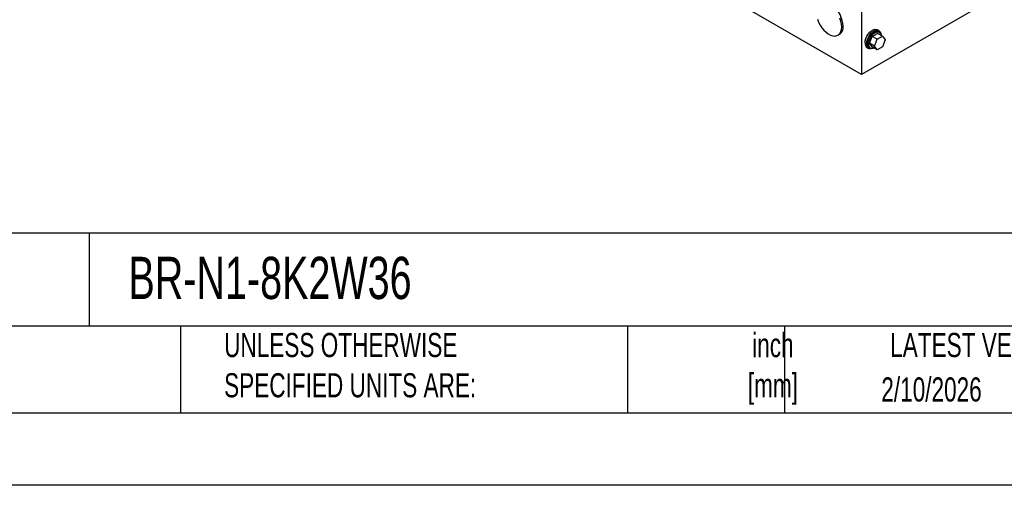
# Model space of a CAD drawing. Header units: inches. Extents: x 0 to 77, y 0 to 59.5.
# Tile 3 of 10: x 41.2 to 65.1, y 0 to 11.3. Entities that reach past the tile are written whole.
import ezdxf

# ---------------------------------------------------------------- set-up
doc = ezdxf.new("R2010")
doc.units = ezdxf.units.IN
doc.header["$LTSCALE"] = 7
doc.header["$MEASUREMENT"] = 0
doc.linetypes.add('CENTERX2', pattern=[0.8, 0.5, -0.1, 0.1, -0.1])
doc.layers.add('TEXT', color=140, linetype='Continuous', lineweight=25)
doc.styles.add('SLDTEXTSTYLE0', font='TXT', dxfattribs={"width": 0.7})

msp = doc.modelspace()

# ---------------------------------------------------------------- linework, layer by layer
for p, q in [((61.608, 9.928), (41.809, 21.357)), ((72.922, 16.459), (61.608, 9.928)), ((61.608, 13.5), (61.608, 9.928)), ((62.033, 10.991), (61.998, 11.012)), ((62.044, 10.949), (62.018, 10.964)), ((61.04, 10.881), (61.075, 10.901)), ((61.807, 10.686), (61.871, 10.851)), ((61.871, 10.851), (61.998, 10.924)), ((61.989, 10.782), (61.871, 10.851)), ((61.925, 10.618), (61.989, 10.782)), ((61.989, 10.782), (62.117, 10.856)), ((62.117, 10.856), (61.998, 10.924)), ((62.117, 10.856), (62.181, 10.765)), ((62.181, 10.765), (62.117, 10.601)), ((61.748, 10.579), (61.783, 10.558)), ((61.799, 10.585), (61.825, 10.57)), ((61.925, 10.618), (61.807, 10.686)), ((61.871, 10.595), (61.807, 10.686)), ((61.989, 10.527), (61.871, 10.595)), ((61.989, 10.527), (61.925, 10.618)), ((62.117, 10.601), (61.989, 10.527))]:
    msp.add_line(p, q)
at = {"color": 7, "linetype": 'Continuous'}
msp.add_line((77.001, 0.001), (0.001, 0.001), dxfattribs=at)
at = {"flags": 128}
for points in [[(61.166, 11.101), (61.161, 11.168), (61.146, 11.238), (61.122, 11.31), (61.09, 11.381), (61.05, 11.448), (61.003, 11.51), (60.952, 11.565), (60.898, 11.61), (60.843, 11.645), (60.788, 11.668), (60.735, 11.679), (60.686, 11.677), (60.643, 11.662), (60.638, 11.659)], [(60.543, 11.266), (60.571, 11.194), (60.607, 11.125), (60.651, 11.06), (60.7, 11.001), (60.752, 10.951), (60.807, 10.911), (60.863, 10.882), (60.917, 10.865), (60.968, 10.86), (61.014, 10.869), (61.054, 10.89), (61.087, 10.923), (61.111, 10.967), (61.126, 11.02), (61.131, 11.081)], [(61.131, 11.081), (61.126, 11.148), (61.111, 11.218), (61.087, 11.29)], [(61.696, 10.693), (61.701, 10.745), (61.717, 10.8), (61.741, 10.854), (61.773, 10.905), (61.81, 10.95), (61.852, 10.986), (61.894, 11.01), (61.936, 11.022), (61.974, 11.021), (61.998, 11.012)], [(61.732, 10.673), (61.737, 10.725), (61.752, 10.779), (61.776, 10.834), (61.808, 10.885), (61.846, 10.93), (61.887, 10.965), (61.93, 10.99), (61.971, 11.002), (62.009, 11.001), (62.041, 10.987), (62.065, 10.96), (62.08, 10.923), (62.085, 10.889)], [(61.754, 10.686), (61.759, 10.735), (61.775, 10.787), (61.799, 10.838), (61.831, 10.885), (61.868, 10.924), (61.908, 10.954), (61.948, 10.971), (61.986, 10.974), (62.018, 10.964)], [(61.78, 10.67), (61.785, 10.72), (61.801, 10.772), (61.825, 10.823), (61.857, 10.87), (61.895, 10.909), (61.935, 10.938), (61.975, 10.955), (62.012, 10.959), (62.044, 10.949), (62.069, 10.926), (62.084, 10.892), (62.088, 10.873)], [(61.898, 10.565), (61.887, 10.56), (61.846, 10.548), (61.808, 10.549), (61.776, 10.563), (61.752, 10.59), (61.737, 10.627), (61.732, 10.673)], [(61.914, 10.571), (61.895, 10.564), (61.857, 10.56), (61.825, 10.57), (61.801, 10.593), (61.785, 10.627), (61.78, 10.67)]]:
    msp.add_lwpolyline(points, dxfattribs=at)
for centre, radius, start, end in [((60.948, 11.079), 0.219, 305.501, 5.8112), ((61.817, 10.679), 0.121, 173.1429, 235.545), ((61.857, 10.672), 0.105, 172.6245, 236.0633)]:
    msp.add_arc(centre, radius, start, end)
at = {"layer": 'TEXT'}
for p, q in [((75.25, 6.098), (1.75, 6.098)), ((42.926, 6.098), (42.926, 3.85)), ((75.25, 3.85), (1.75, 3.85)), ((45.136, 3.85), (45.136, 1.75)), ((55.952, 3.85), (55.952, 1.75)), ((59.751, 3.85), (59.751, 1.75)), ((1.75, 1.75), (75.25, 1.75))]:
    msp.add_line(p, q, dxfattribs=at)

# ---------------------------------------------------------------- texts
at = {"layer": 'TEXT', "linetype": 'CENTERX2', "lineweight": 18, "style": 'SLDTEXTSTYLE0'}
for s, insert, char_height, attachment_point in [('BR-N1-8K2W36', (43.876, 5.524), 1.02083, 1), ('METRIC UNITS USED ^JFOR PART DESIGN', (35.407, 3.683), 0.58333, 1), ('UNLESS OTHERWISE ^JSPECIFIED UNITS ARE:', (46.191, 3.683), 0.58333, 1), ('inch^J[mm]', (59.467, 3.68), 0.5833, 2), ('LATEST VERSION', (64.64, 3.683), 0.58333, 2), ('2/10/2026', (63.304, 2.609), 0.5833, 2)]:
    msp.add_mtext(s, dxfattribs=dict(at, insert=insert, char_height=char_height, attachment_point=attachment_point))

doc.saveas('drawing.dxf')
